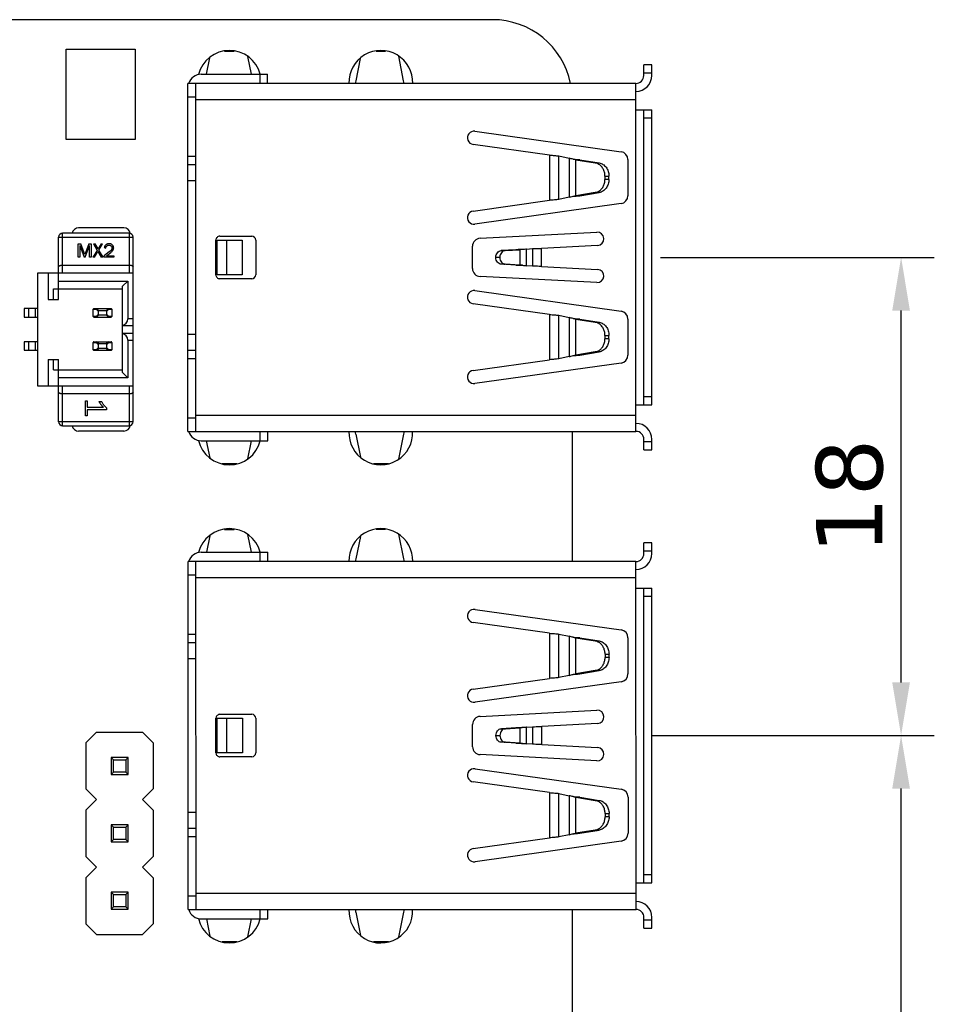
# Model space of a CAD drawing. Header units: millimetres. Extents: x 134 to 283, y 142 to 332.
# Tile 139 of 145: x 213 to 248, y 281 to 318. Entities that reach past the tile are written whole.
import ezdxf

# ---------------------------------------------------------------- set-up
doc = ezdxf.new("R2010")
doc.units = ezdxf.units.MM
doc.header["$LTSCALE"] = 0.1
doc.header["$PDMODE"] = 3
doc.header["$PDSIZE"] = 0.3125
doc.layers.get('0').update_dxf_attribs({"linetype": 'CONTINUOUS'})
doc.layers.get('Defpoints').update_dxf_attribs({"linetype": 'CONTINUOUS'})
doc.layers.add('Dim', color=6, linetype='CONTINUOUS', lineweight=13)
doc.styles.add('Verdana', font='verdana.ttf', dxfattribs={"height": 2.5})
doc.dimstyles.new('aaaaaaaa 3.0', dxfattribs={"dimtxt": 2.5, "dimasz": 2, "dimexe": 1.25, "dimexo": 0.625, "dimtad": 1, "dimdec": 1, "dimzin": 9, "dimdsep": 46, "dimtxsty": 'Verdana', "dimcen": 0, "dimazin": 0, "dimtfac": 1, "dimtmove": 0, "dimatfit": 3, "dimfxl": 1, "dimlwd": 25, "dimlwe": 25, "dimarcsym": 0})

# ---------------------------------------------------------------- blocks, each defined once
blk = doc.blocks.new('*D11')
at = {"layer": 'Defpoints', "color": 0}
for p in [(236.302, 290.844), (246.282, 290.844), (230.898, 261.784)]:
    blk.add_point(p, dxfattribs=at)
at = {"layer": 'Dim', "color": 0, "lineweight": 25}
for p, q in [((236.927, 290.844), (247.532, 290.844)), ((246.282, 263.784), (246.282, 288.844)), ((231.523, 261.784), (247.532, 261.784))]:
    blk.add_line(p, q, dxfattribs=at)
at = {"layer": 'Dim', "color": 0}
for points in [[(246.615, 288.844), (245.949, 288.844), (246.282, 290.844)], [(245.949, 263.784), (246.615, 263.784), (246.282, 261.784)]]:
    blk.add_solid(points, dxfattribs=at)
at = {"layer": 'Dim', "color": 0, "insert": (244.357, 276.428), "char_height": 2.5, "attachment_point": 5, "rotation": 90, "style": 'Verdana'}
blk.add_mtext('29.1', dxfattribs=at)
blk = doc.blocks.new('*D12')
at = {"layer": 'Defpoints', "color": 0}
for p in [(236.599, 308.844), (246.282, 308.844), (236.302, 290.844)]:
    blk.add_point(p, dxfattribs=at)
at = {"layer": 'Dim', "color": 0, "lineweight": 25}
for p, q in [((237.224, 308.844), (247.532, 308.844)), ((246.282, 292.844), (246.282, 306.844)), ((236.927, 290.844), (247.532, 290.844))]:
    blk.add_line(p, q, dxfattribs=at)
at = {"layer": 'Dim', "color": 0}
for points in [[(246.615, 306.844), (245.949, 306.844), (246.282, 308.844)], [(245.949, 292.844), (246.615, 292.844), (246.282, 290.844)]]:
    blk.add_solid(points, dxfattribs=at)
at = {"layer": 'Dim', "color": 0, "insert": (244.35, 299.844), "char_height": 2.5, "attachment_point": 5, "rotation": 90, "style": 'Verdana'}
blk.add_mtext('18', dxfattribs=at)

msp = doc.modelspace()

# ---------------------------------------------------------------- linework, layer by layer
at = {"color": 7, "linetype": 'Continuous'}
for p, q in [((230.898, 317.793), (151.888, 317.784)), ((214.853, 313.284), (214.853, 316.684)), ((214.853, 316.684), (217.453, 316.684)), ((217.453, 316.684), (217.453, 313.284)), ((220.819, 316.605), (221.176, 316.605)), ((226.526, 316.606), (226.87, 316.606)), ((220.251, 316.362), (220.128, 315.741)), ((221.828, 315.741), (221.695, 316.409)), ((225.926, 316.337), (225.758, 315.491)), ((227.558, 315.492), (227.372, 316.42)), ((236.898, 316.094), (236.598, 316.094)), ((236.598, 315.694), (236.598, 316.094)), ((236.898, 315.694), (236.898, 316.094)), ((219.938, 315.741), (222.438, 315.742)), ((222.138, 315.741), (222.138, 315.391)), ((222.438, 315.392), (222.438, 315.742)), ((236.598, 315.794), (236.898, 315.794)), ((236.298, 315.394), (219.438, 315.391)), ((219.44, 302.291), (219.438, 315.391)), ((219.74, 302.291), (219.738, 315.391)), ((236.3, 302.294), (236.298, 315.394)), ((219.438, 314.891), (219.738, 314.891)), ((219.738, 314.791), (236.298, 314.794)), ((236.298, 314.394), (236.898, 314.394)), ((236.6, 303.294), (236.598, 314.394)), ((236.9, 303.294), (236.898, 314.394)), ((236.598, 314.094), (236.898, 314.094)), ((217.453, 313.284), (214.853, 313.284)), ((230.24, 313.593), (235.74, 312.821)), ((233.048, 312.694), (230.171, 313.098)), ((219.738, 312.646), (219.438, 312.646)), ((233.048, 312.694), (233.048, 310.993)), ((233.393, 312.664), (233.785, 312.578)), ((233.393, 311.023), (233.393, 312.664)), ((233.785, 312.578), (233.785, 311.109)), ((234.188, 312.52), (234.038, 312.52)), ((234.038, 312.52), (234.762, 312.403)), ((234.039, 311.167), (234.038, 312.52)), ((234.188, 312.52), (234.912, 312.403)), ((235.998, 312.524), (235.999, 311.164)), ((219.438, 312.341), (219.738, 312.341)), ((234.762, 312.403), (234.912, 312.403)), ((235.135, 311.908), (235.285, 311.908)), ((235.135, 311.908), (235.135, 311.78)), ((235.285, 311.78), (235.135, 311.78)), ((235.285, 311.78), (235.285, 311.908)), ((219.438, 311.741), (219.738, 311.741)), ((233.785, 311.109), (233.393, 311.023)), ((234.762, 311.285), (234.039, 311.167)), ((234.039, 311.167), (234.189, 311.167)), ((234.189, 311.167), (234.912, 311.285)), ((234.912, 311.285), (234.762, 311.285)), ((230.171, 310.588), (233.048, 310.993)), ((235.74, 310.867), (230.241, 310.093)), ((217.022, 309.955), (215.322, 309.955)), ((214.572, 309.605), (217.372, 309.605)), ((214.572, 307.255), (214.572, 309.605)), ((217.222, 309.755), (214.722, 309.755)), ((214.722, 308.255), (214.722, 309.755)), ((217.222, 309.755), (217.222, 308.255)), ((217.372, 302.655), (217.372, 309.605)), ((220.639, 309.641), (221.839, 309.641)), ((230.433, 309.563), (234.83, 309.794)), ((215.312, 309.349), (215.405, 309.349)), ((215.312, 308.849), (215.312, 309.349)), ((215.367, 309.286), (215.364, 309.286)), ((215.364, 309.286), (215.364, 308.849)), ((215.367, 309.286), (215.529, 308.849)), ((215.556, 308.949), (215.405, 309.349)), ((215.703, 309.349), (215.556, 308.949)), ((215.571, 308.849), (215.73, 309.286)), ((215.703, 309.349), (215.795, 309.349)), ((215.733, 309.286), (215.73, 309.286)), ((215.733, 308.849), (215.733, 309.286)), ((215.795, 309.349), (215.795, 308.849)), ((215.879, 309.349), (215.948, 309.349)), ((215.879, 309.349), (216.021, 309.109)), ((216.059, 309.164), (215.948, 309.349)), ((216.17, 309.349), (216.059, 309.164)), ((216.088, 309.121), (216.227, 309.349)), ((216.17, 309.349), (216.227, 309.349)), ((216.288, 309.211), (216.346, 309.193)), ((216.613, 309.293), (216.598, 309.31)), ((216.628, 309.272), (216.613, 309.293)), ((220.489, 308.191), (220.489, 309.491)), ((220.539, 309.491), (221.484, 309.491)), ((220.539, 308.191), (220.539, 309.491)), ((220.901, 308.191), (220.9, 309.491)), ((221.484, 309.491), (221.484, 308.191)), ((221.989, 309.491), (221.989, 308.191)), ((230.149, 308.423), (230.149, 309.263)), ((232.182, 309.154), (232.407, 309.173)), ((232.407, 309.173), (232.407, 308.514)), ((234.856, 309.295), (232.752, 309.184)), ((232.752, 308.503), (232.752, 309.184)), ((215.364, 308.849), (215.312, 308.849)), ((215.571, 308.849), (215.529, 308.849)), ((215.795, 308.849), (215.733, 308.849)), ((216.021, 309.109), (215.861, 308.849)), ((215.919, 308.849), (215.861, 308.849)), ((215.919, 308.849), (216.05, 309.062)), ((216.05, 309.062), (216.177, 308.849)), ((216.247, 308.849), (216.088, 309.121)), ((216.247, 308.849), (216.177, 308.849)), ((216.491, 309.06), (216.288, 308.902)), ((216.288, 308.849), (216.288, 308.902)), ((216.643, 308.849), (216.288, 308.849)), ((216.368, 308.902), (216.533, 309.028)), ((216.368, 308.902), (216.643, 308.902)), ((216.643, 308.902), (216.643, 308.849)), ((231.029, 308.85), (231.179, 308.85)), ((231.029, 308.85), (231.029, 308.837)), ((231.179, 308.837), (231.029, 308.837)), ((231.179, 308.837), (231.179, 308.85)), ((231.779, 309.132), (231.234, 309.099)), ((231.234, 309.099), (231.384, 309.099)), ((231.384, 309.099), (231.929, 309.133)), ((231.929, 309.133), (231.779, 309.132)), ((231.929, 309.133), (231.929, 308.554)), ((232.064, 309.143), (232.029, 309.141)), ((232.182, 308.532), (232.182, 309.154)), ((214.722, 308.555), (217.222, 308.555)), ((231.384, 308.587), (231.234, 308.587)), ((231.779, 308.554), (231.234, 308.587)), ((231.929, 308.554), (231.384, 308.587)), ((231.779, 308.554), (231.929, 308.554)), ((232.029, 308.546), (232.064, 308.543)), ((232.407, 308.514), (232.182, 308.532)), ((232.752, 308.503), (234.856, 308.393)), ((213.772, 308.255), (213.772, 304.005)), ((217.372, 308.255), (213.772, 308.255)), ((214.172, 308.255), (214.172, 307.255)), ((221.484, 308.191), (220.539, 308.191)), ((234.83, 307.894), (230.433, 308.123)), ((214.572, 307.955), (217.172, 307.955)), ((216.972, 307.755), (217.172, 307.955)), ((216.972, 304.505), (216.972, 307.755)), ((217.172, 307.955), (217.172, 306.53)), ((221.839, 308.041), (220.639, 308.041)), ((214.372, 307.655), (216.972, 307.655)), ((214.372, 307.255), (214.372, 307.655)), ((230.241, 307.593), (235.741, 306.821)), ((214.172, 307.255), (214.572, 307.255)), ((233.049, 306.694), (230.172, 307.098)), ((213.772, 306.915), (213.272, 306.915)), ((213.272, 306.915), (213.272, 306.595)), ((213.272, 306.595), (213.772, 306.595)), ((213.452, 306.595), (213.452, 306.915)), ((213.705, 306.595), (213.705, 306.915)), ((215.872, 306.895), (215.98, 306.895)), ((215.872, 306.615), (215.872, 306.895)), ((215.98, 306.615), (215.872, 306.615)), ((215.892, 306.915), (216.552, 306.915)), ((215.892, 306.595), (216.552, 306.595)), ((215.98, 306.895), (216.06, 306.816)), ((216.06, 306.695), (215.98, 306.615)), ((216.079, 306.835), (215.999, 306.915)), ((215.999, 306.595), (216.079, 306.676)), ((216.06, 306.816), (216.06, 306.695)), ((216.366, 306.835), (216.079, 306.835)), ((216.079, 306.676), (216.366, 306.676)), ((216.446, 306.915), (216.366, 306.835)), ((216.366, 306.676), (216.446, 306.595)), ((216.385, 306.816), (216.465, 306.895)), ((216.385, 306.695), (216.385, 306.816)), ((216.465, 306.615), (216.385, 306.695)), ((216.465, 306.895), (216.572, 306.895)), ((216.572, 306.615), (216.465, 306.615)), ((216.572, 306.895), (216.572, 306.615)), ((233.049, 306.694), (233.049, 304.993)), ((233.394, 306.664), (233.786, 306.578)), ((233.394, 305.023), (233.394, 306.664)), ((233.786, 306.578), (233.787, 305.109)), ((216.972, 306.28), (217.372, 306.28)), ((217.372, 306.53), (217.172, 306.53)), ((234.189, 306.52), (234.039, 306.52)), ((234.039, 306.52), (234.763, 306.403)), ((234.04, 305.167), (234.039, 306.52)), ((234.189, 306.52), (234.913, 306.403)), ((234.763, 306.403), (234.913, 306.403)), ((235.999, 306.524), (236, 305.164)), ((217.372, 305.98), (216.972, 305.98)), ((219.74, 305.941), (219.44, 305.941)), ((235.136, 305.908), (235.286, 305.908)), ((235.136, 305.908), (235.136, 305.78)), ((235.286, 305.78), (235.286, 305.908)), ((213.772, 305.665), (213.272, 305.665)), ((213.272, 305.665), (213.272, 305.345)), ((213.452, 305.345), (213.452, 305.665)), ((213.705, 305.345), (213.705, 305.665)), ((215.872, 305.645), (215.98, 305.645)), ((215.872, 305.365), (215.872, 305.645)), ((215.892, 305.665), (216.552, 305.665)), ((215.98, 305.645), (216.06, 305.566)), ((216.079, 305.585), (215.999, 305.665)), ((216.06, 305.566), (216.06, 305.445)), ((216.366, 305.585), (216.079, 305.585)), ((216.446, 305.665), (216.366, 305.585)), ((216.385, 305.566), (216.465, 305.645)), ((216.385, 305.445), (216.385, 305.566)), ((216.465, 305.645), (216.572, 305.645)), ((216.572, 305.645), (216.572, 305.365)), ((217.172, 305.73), (217.372, 305.73)), ((217.172, 305.73), (217.172, 304.305)), ((235.286, 305.78), (235.136, 305.78)), ((213.272, 305.345), (213.772, 305.345)), ((215.98, 305.365), (215.872, 305.365)), ((215.892, 305.345), (216.552, 305.345)), ((216.06, 305.445), (215.98, 305.365)), ((215.999, 305.345), (216.079, 305.426)), ((216.079, 305.426), (216.366, 305.426)), ((216.366, 305.426), (216.446, 305.345)), ((216.465, 305.365), (216.385, 305.445)), ((216.572, 305.365), (216.465, 305.365)), ((219.74, 305.341), (219.44, 305.341)), ((233.787, 305.109), (233.394, 305.023)), ((234.763, 305.285), (234.04, 305.167)), ((234.04, 305.167), (234.19, 305.167)), ((234.19, 305.167), (234.913, 305.285)), ((234.913, 305.285), (234.763, 305.285)), ((214.172, 305.005), (214.572, 305.005)), ((214.172, 305.005), (214.172, 304.005)), ((214.372, 304.605), (214.372, 305.005)), ((214.572, 302.655), (214.572, 305.005)), ((219.44, 305.041), (219.74, 305.041)), ((230.172, 304.588), (233.049, 304.993)), ((235.742, 304.867), (230.242, 304.093)), ((214.372, 304.605), (216.972, 304.605)), ((217.172, 304.305), (216.972, 304.505)), ((213.772, 304.005), (217.372, 304.005)), ((217.172, 304.305), (214.572, 304.305)), ((214.722, 302.505), (214.722, 304.005)), ((217.222, 304.005), (217.222, 302.505)), ((217.222, 303.705), (214.722, 303.705)), ((215.576, 303.442), (215.65, 303.442)), ((215.576, 302.883), (215.576, 303.442)), ((215.65, 303.442), (215.65, 303.203)), ((216.084, 303.424), (216.185, 303.424)), ((236.3, 303.294), (236.9, 303.294)), ((236.9, 303.594), (236.6, 303.594)), ((215.65, 302.883), (215.576, 302.883)), ((215.65, 303.203), (216.255, 303.203)), ((216.376, 303.106), (215.65, 303.106)), ((215.65, 303.106), (215.65, 302.883)), ((216.376, 303.179), (216.376, 303.106)), ((236.3, 302.894), (219.74, 302.891)), ((217.372, 302.655), (214.572, 302.655)), ((214.722, 302.505), (217.222, 302.505)), ((219.74, 302.791), (219.44, 302.791)), ((217.022, 302.305), (215.322, 302.305)), ((219.44, 302.291), (236.3, 302.294)), ((222.14, 302.291), (222.14, 301.941)), ((222.44, 301.942), (222.44, 302.292)), ((225.76, 302.193), (225.934, 301.321)), ((227.371, 301.245), (227.56, 302.193)), ((233.9, 302.294), (233.901, 297.394)), ((219.94, 301.941), (222.44, 301.942)), ((220.13, 301.941), (220.259, 301.296)), ((221.694, 301.257), (221.83, 301.941)), ((236.6, 301.594), (236.6, 301.994)), ((236.9, 301.894), (236.6, 301.894)), ((236.9, 301.594), (236.9, 301.994)), ((236.6, 301.594), (236.9, 301.594)), ((221.276, 301.077), (220.725, 301.077)), ((226.983, 301.078), (226.419, 301.078)), ((220.819, 298.605), (221.176, 298.605)), ((221.831, 297.741), (221.698, 298.407)), ((226.526, 298.606), (226.87, 298.606)), ((227.561, 297.492), (227.376, 298.418)), ((220.256, 298.366), (220.131, 297.741)), ((225.93, 298.341), (225.761, 297.491)), ((236.901, 298.094), (236.601, 298.094)), ((236.601, 297.694), (236.601, 298.094)), ((236.901, 297.694), (236.901, 298.094)), ((219.941, 297.741), (222.441, 297.742)), ((222.141, 297.741), (222.141, 297.391)), ((222.441, 297.392), (222.441, 297.742)), ((236.601, 297.794), (236.901, 297.794)), ((236.301, 297.394), (219.441, 297.391)), ((219.444, 284.291), (219.441, 297.391)), ((219.744, 284.291), (219.741, 297.391)), ((236.304, 284.294), (236.301, 297.394)), ((219.441, 296.891), (219.741, 296.891)), ((219.741, 296.791), (236.301, 296.794)), ((236.301, 296.394), (236.901, 296.394)), ((236.603, 285.294), (236.601, 296.394)), ((236.903, 285.294), (236.901, 296.394)), ((236.601, 296.094), (236.901, 296.094)), ((230.244, 295.593), (235.743, 294.821)), ((233.051, 294.694), (230.174, 295.098)), ((219.742, 294.646), (219.442, 294.646)), ((219.442, 294.341), (219.742, 294.341)), ((233.051, 294.694), (233.051, 292.993)), ((233.396, 294.664), (233.788, 294.578)), ((233.396, 293.023), (233.396, 294.664)), ((233.788, 294.578), (233.789, 293.109)), ((234.192, 294.52), (234.042, 294.52)), ((234.042, 294.52), (234.765, 294.403)), ((234.042, 293.167), (234.042, 294.52)), ((234.192, 294.52), (234.915, 294.403)), ((234.765, 294.403), (234.915, 294.403)), ((236.002, 294.524), (236.002, 293.164)), ((219.442, 293.741), (219.742, 293.741)), ((235.138, 293.908), (235.288, 293.908)), ((235.138, 293.908), (235.138, 293.78)), ((235.288, 293.78), (235.138, 293.78)), ((235.288, 293.78), (235.288, 293.908)), ((234.766, 293.285), (234.042, 293.167)), ((234.192, 293.167), (234.916, 293.285)), ((234.916, 293.285), (234.766, 293.285)), ((230.175, 292.588), (233.051, 292.993)), ((235.744, 292.867), (230.244, 292.093)), ((233.789, 293.109), (233.396, 293.023)), ((234.042, 293.167), (234.192, 293.167)), ((230.437, 291.563), (234.833, 291.794)), ((220.492, 290.191), (220.492, 291.491)), ((220.542, 291.491), (221.487, 291.491)), ((220.542, 290.191), (220.542, 291.491)), ((220.642, 291.641), (221.842, 291.641)), ((220.904, 290.191), (220.904, 291.491)), ((221.487, 291.491), (221.487, 290.191)), ((221.992, 291.491), (221.992, 290.191)), ((230.152, 290.423), (230.152, 291.263)), ((231.782, 291.132), (231.237, 291.099)), ((231.237, 291.099), (231.387, 291.099)), ((231.387, 291.099), (231.932, 291.133)), ((231.932, 291.133), (231.782, 291.132)), ((231.932, 291.133), (231.932, 290.554)), ((232.067, 291.143), (232.032, 291.141)), ((232.186, 291.154), (232.41, 291.173)), ((232.186, 290.532), (232.186, 291.154)), ((232.41, 291.173), (232.41, 290.514)), ((234.859, 291.295), (232.755, 291.184)), ((232.755, 290.503), (232.755, 291.184)), ((215.593, 290.57), (215.993, 290.97)), ((215.993, 290.97), (217.733, 290.97)), ((217.733, 290.97), (218.133, 290.57)), ((231.032, 290.85), (231.182, 290.85)), ((231.032, 290.85), (231.032, 290.837)), ((231.182, 290.837), (231.032, 290.837)), ((231.182, 290.837), (231.182, 290.85)), ((215.593, 290.57), (215.593, 288.83)), ((218.133, 290.57), (218.133, 288.83)), ((231.388, 290.587), (231.238, 290.587)), ((231.782, 290.554), (231.238, 290.587)), ((231.932, 290.554), (231.388, 290.587)), ((231.782, 290.554), (231.932, 290.554)), ((232.032, 290.546), (232.067, 290.543)), ((232.41, 290.514), (232.186, 290.532)), ((232.755, 290.503), (234.859, 290.393)), ((217.183, 290.02), (216.543, 290.02)), ((216.543, 290.02), (216.631, 289.932)), ((216.543, 290.02), (216.543, 289.38)), ((216.631, 289.932), (217.095, 289.932)), ((216.631, 289.468), (216.631, 289.932)), ((217.183, 290.02), (217.095, 289.932)), ((217.095, 289.932), (217.095, 289.468)), ((217.183, 289.38), (217.183, 290.02)), ((221.487, 290.191), (220.542, 290.191)), ((221.843, 290.041), (220.643, 290.041)), ((234.833, 289.894), (230.437, 290.123)), ((230.245, 289.593), (235.744, 288.821)), ((216.631, 289.468), (216.543, 289.38)), ((216.543, 289.38), (217.183, 289.38)), ((217.095, 289.468), (216.631, 289.468)), ((217.095, 289.468), (217.183, 289.38)), ((215.993, 288.43), (215.593, 288.83)), ((218.133, 288.83), (217.733, 288.43)), ((233.052, 288.694), (230.175, 289.098)), ((215.593, 288.03), (215.993, 288.43)), ((217.733, 288.43), (218.133, 288.03)), ((233.052, 288.694), (233.053, 286.993)), ((233.397, 288.664), (233.79, 288.578)), ((233.397, 287.023), (233.397, 288.664)), ((233.79, 288.578), (233.79, 287.109)), ((234.193, 288.52), (234.043, 288.52)), ((234.043, 288.52), (234.766, 288.403)), ((234.043, 287.167), (234.043, 288.52)), ((234.193, 288.52), (234.916, 288.403)), ((234.766, 288.403), (234.916, 288.403)), ((236.003, 288.524), (236.003, 287.164)), ((215.593, 288.03), (215.593, 286.29)), ((218.133, 288.03), (218.133, 286.29)), ((219.743, 287.941), (219.443, 287.941)), ((235.139, 287.908), (235.289, 287.908)), ((235.139, 287.908), (235.139, 287.78)), ((235.289, 287.78), (235.139, 287.78)), ((235.289, 287.78), (235.289, 287.908)), ((217.183, 287.48), (216.543, 287.48)), ((216.543, 287.48), (216.631, 287.392)), ((216.543, 287.48), (216.543, 286.84)), ((216.631, 287.392), (217.095, 287.392)), ((216.631, 286.928), (216.631, 287.392)), ((217.183, 287.48), (217.095, 287.392)), ((217.095, 287.392), (217.095, 286.928)), ((217.183, 286.84), (217.183, 287.48)), ((219.743, 287.341), (219.443, 287.341)), ((234.767, 287.285), (234.043, 287.167)), ((234.193, 287.167), (234.917, 287.285)), ((234.917, 287.285), (234.767, 287.285)), ((216.631, 286.928), (216.543, 286.84)), ((217.095, 286.928), (216.631, 286.928)), ((217.095, 286.928), (217.183, 286.84)), ((219.443, 287.041), (219.743, 287.041)), ((230.176, 286.588), (233.053, 286.993)), ((233.79, 287.109), (233.397, 287.023)), ((234.043, 287.167), (234.193, 287.167)), ((216.543, 286.84), (217.183, 286.84)), ((235.745, 286.867), (230.245, 286.093)), ((215.993, 285.89), (215.593, 286.29)), ((218.133, 286.29), (217.733, 285.89)), ((215.593, 285.49), (215.993, 285.89)), ((217.733, 285.89), (218.133, 285.49)), ((215.593, 285.49), (215.593, 283.75)), ((218.133, 285.49), (218.133, 283.75)), ((236.903, 285.594), (236.603, 285.594)), ((236.303, 285.294), (236.903, 285.294)), ((217.183, 284.94), (216.543, 284.94)), ((216.543, 284.94), (216.631, 284.852)), ((216.543, 284.94), (216.543, 284.3)), ((216.631, 284.852), (217.095, 284.852)), ((216.631, 284.388), (216.631, 284.852)), ((217.183, 284.94), (217.095, 284.852)), ((217.095, 284.852), (217.095, 284.388)), ((217.183, 284.3), (217.183, 284.94)), ((219.743, 284.791), (219.443, 284.791)), ((236.303, 284.894), (219.743, 284.891)), ((216.631, 284.388), (216.543, 284.3)), ((217.095, 284.388), (216.631, 284.388)), ((217.095, 284.388), (217.183, 284.3)), ((216.543, 284.3), (217.183, 284.3)), ((219.444, 284.291), (236.304, 284.294)), ((222.144, 284.291), (222.144, 283.941)), ((222.444, 283.942), (222.444, 284.292)), ((225.763, 284.193), (225.939, 283.317)), ((227.375, 283.247), (227.564, 284.193)), ((233.904, 284.294), (233.904, 279.914)), ((236.604, 283.594), (236.604, 283.994)), ((236.904, 283.594), (236.904, 283.994)), ((215.993, 283.35), (215.593, 283.75)), ((218.133, 283.75), (217.733, 283.35)), ((219.944, 283.941), (222.444, 283.942)), ((220.134, 283.941), (220.263, 283.292)), ((221.698, 283.259), (221.834, 283.941)), ((236.904, 283.894), (236.604, 283.894)), ((236.604, 283.594), (236.904, 283.594)), ((215.993, 283.35), (217.733, 283.35)), ((221.276, 283.077), (220.725, 283.077)), ((226.983, 283.078), (226.419, 283.078))]:
    msp.add_line(p, q, dxfattribs=at)
for centre, radius, start, end in [((230.898, 314.793), 3, 11.581, 90.0067), ((220.998, 315.434), 1.2, 15.0903, 165.5977), ((226.698, 315.434), 1.2, 357.9479, 182.0773), ((219.938, 315.241), 0.5, 90.0106, 162.4636), ((236.298, 315.694), 0.6, 270.0106, 0.0106), ((236.298, 315.694), 0.3, 270.0106, 0.0106), ((230.206, 313.345), 0.25, 82.0106, 262.0106), ((235.698, 312.524), 0.3, 0.0106, 82.0106), ((235.699, 311.164), 0.3, 278.0106, 0.0106), ((230.206, 310.341), 0.25, 98.0106, 278.0106), ((215.322, 309.705), 0.25, 90, 168.3667), ((217.022, 309.705), 0.25, 9.9308, 90), ((214.722, 309.605), 0.15, 90, 180), ((217.222, 309.605), 0.15, 0, 90), ((220.639, 309.491), 0.15, 90.0106, 180.0106), ((221.839, 309.491), 0.15, 0.0106, 90.0106), ((230.449, 309.263), 0.3, 93.0106, 180.0106), ((234.843, 309.544), 0.25, 273.0106, 93.0106), ((230.449, 308.423), 0.3, 180.0106, 267.0106), ((220.639, 308.191), 0.15, 180.0106, 270.0106), ((221.839, 308.191), 0.15, 270.0106, 0.0106), ((234.843, 308.143), 0.25, 267.0106, 87.0106), ((230.207, 307.345), 0.25, 82.0106, 262.0106), ((215.892, 306.895), 0.02, 90, 180), ((215.892, 306.615), 0.02, 180, 270), ((216.552, 306.895), 0.02, 0, 90), ((216.552, 306.615), 0.02, 270, 0), ((235.699, 306.524), 0.3, 0.0106, 82.0106), ((215.892, 305.645), 0.02, 90, 180), ((216.552, 305.645), 0.02, 0, 90), ((215.892, 305.365), 0.02, 180, 270), ((216.552, 305.365), 0.02, 270, 0), ((235.7, 305.164), 0.3, 278.0106, 0.0106), ((230.207, 304.341), 0.25, 98.0106, 278.0106), ((214.722, 302.655), 0.15, 180, 270), ((215.322, 302.555), 0.25, 191.6334, 270), ((217.022, 302.555), 0.25, 270, 350.0693), ((217.222, 302.655), 0.15, 270, 0), ((236.3, 301.994), 0.6, 0.0106, 90.0106), ((219.94, 302.441), 0.5, 197.5576, 270.0106), ((226.698, 302.234), 1.2, 177.0844, 2.9418), ((236.3, 301.994), 0.3, 0.0106, 90.0106), ((220.998, 302.234), 1.2, 193.6624, 345.6653), ((220.998, 297.434), 1.2, 15.0655, 165.6193), ((226.698, 297.434), 1.2, 357.9479, 182.0773), ((219.941, 297.241), 0.5, 90.0106, 162.4636), ((236.301, 297.694), 0.6, 270.0106, 0.0106), ((236.301, 297.694), 0.3, 270.0106, 0.0106), ((230.209, 295.345), 0.25, 82.0106, 262.0106), ((235.702, 294.524), 0.3, 0.0106, 82.0106), ((235.702, 293.164), 0.3, 278.0106, 0.0106), ((230.209, 292.341), 0.25, 98.0106, 278.0106), ((234.846, 291.544), 0.25, 273.0106, 93.0106), ((220.642, 291.491), 0.15, 90.0106, 180.0106), ((221.842, 291.491), 0.15, 0.0106, 90.0106), ((230.452, 291.263), 0.3, 93.0106, 180.0106), ((230.452, 290.423), 0.3, 180.0106, 267.0106), ((234.846, 290.143), 0.25, 267.0106, 87.0106), ((220.642, 290.191), 0.15, 180.0106, 270.0106), ((221.842, 290.191), 0.15, 270.0106, 0.0106), ((230.21, 289.345), 0.25, 82.0106, 262.0106), ((235.703, 288.524), 0.3, 0.0106, 82.0106), ((235.703, 287.164), 0.3, 278.0106, 0.0106), ((230.211, 286.341), 0.25, 98.0106, 278.0106), ((236.304, 283.994), 0.6, 0.0106, 90.0106), ((219.944, 284.441), 0.5, 197.5576, 270.0106), ((220.998, 284.234), 1.2, 193.6409, 345.6903), ((226.698, 284.234), 1.2, 177.0844, 2.9418), ((236.304, 283.994), 0.3, 0.0106, 90.0106)]:
    msp.add_arc(centre, radius, start, end, dxfattribs=at)
for centre, major_axis, ratio, start_param, end_param in [((216.02, 306.895), (0.028, -0.0168), 0.38768, 2.566909, 2.633947), ((216.02, 306.615), (0.028, 0.0168), 0.38768, -2.633947, -2.566909), ((216.081, 306.814), (0.0151, -0.0151), 0.935113, 2.389713, 3.893472), ((216.081, 306.696), (0.0151, 0.0151), 0.935113, -3.893472, -2.389713), ((216.364, 306.814), (0.0151, 0.0151), 0.935113, -0.751879, 0.751879), ((216.364, 306.696), (0.0151, -0.0151), 0.935113, -0.751879, 0.751879), ((216.425, 306.895), (0.028, 0.0168), 0.38768, 0.507646, 0.574684), ((216.425, 306.615), (0.028, -0.0168), 0.38768, -0.574684, -0.507646), ((216.922, 306.53), (0.25, 0), 1, -1.369438, 0), ((216.922, 305.73), (0, 0.25), 1, -1.570796, -0.201358), ((216.02, 305.645), (0.028, -0.0168), 0.38768, 2.566909, 2.633947), ((216.081, 305.564), (0.0151, -0.0151), 0.935113, 2.389713, 3.893472), ((216.364, 305.564), (0.0151, 0.0151), 0.935113, -0.751879, 0.751879), ((216.425, 305.645), (0.028, 0.0168), 0.38768, 0.507646, 0.574684), ((216.02, 305.365), (0.028, 0.0168), 0.38768, -2.633947, -2.566909), ((216.081, 305.446), (0.0151, 0.0151), 0.935113, -3.893472, -2.389713), ((216.364, 305.446), (0.0151, -0.0151), 0.935113, -0.751879, 0.751879), ((216.425, 305.365), (0.028, -0.0168), 0.38768, -0.574684, -0.507646)]:
    msp.add_ellipse(centre, major_axis=major_axis, ratio=ratio, start_param=start_param, end_param=end_param, dxfattribs=at)
for points in [[(225.758, 315.491), (225.75, 315.458), (225.742, 315.425), (225.735, 315.392)], [(227.581, 315.392), (227.574, 315.426), (227.566, 315.459), (227.558, 315.492)], [(215.992, 306.913), (215.994, 306.914), (215.997, 306.915), (215.999, 306.915)], [(215.992, 306.597), (215.994, 306.596), (215.997, 306.595), (215.999, 306.595)], [(216.446, 306.915), (216.448, 306.915), (216.451, 306.914), (216.453, 306.913)], [(216.446, 306.595), (216.448, 306.595), (216.451, 306.596), (216.453, 306.597)], [(215.992, 305.663), (215.994, 305.664), (215.997, 305.665), (215.999, 305.665)], [(216.446, 305.665), (216.448, 305.665), (216.451, 305.664), (216.453, 305.663)], [(215.992, 305.347), (215.994, 305.346), (215.997, 305.345), (215.999, 305.345)], [(216.446, 305.345), (216.448, 305.345), (216.451, 305.346), (216.453, 305.347)], [(225.76, 302.193), (225.752, 302.226), (225.744, 302.259), (225.737, 302.292)], [(227.56, 302.193), (227.568, 302.226), (227.576, 302.259), (227.583, 302.292)], [(225.761, 297.491), (225.753, 297.458), (225.745, 297.425), (225.738, 297.392)], [(227.584, 297.392), (227.577, 297.426), (227.569, 297.459), (227.561, 297.492)], [(225.763, 284.193), (225.756, 284.226), (225.748, 284.259), (225.741, 284.292)], [(227.564, 284.193), (227.572, 284.226), (227.579, 284.259), (227.586, 284.292)]]:
    msp.add_open_spline(points, degree=3, dxfattribs=at)
for points, knots in [([(233.048, 312.694), (233.111, 312.689), (233.226, 312.68), (233.341, 312.67), (233.393, 312.664)], [0, 0, 0, 0, 0.551302, 1, 1, 1, 1]), ([(233.938, 312.542), (233.91, 312.548), (233.859, 312.559), (233.808, 312.571), (233.785, 312.578)], [0, 0, 0, 0, 0.548936, 1, 1, 1, 1]), ([(233.938, 312.542), (233.96, 312.54), (234.043, 312.533), (234.127, 312.526), (234.188, 312.52)], [0, 0, 0, 0, 0.260938, 1, 1, 1, 1]), ([(234.038, 312.52), (234.031, 312.522), (233.997, 312.53), (233.964, 312.537), (233.938, 312.542)], [0, 0, 0, 0, 0.235316, 1, 1, 1, 1]), ([(234.882, 312.363), (234.873, 312.368), (234.834, 312.386), (234.793, 312.398), (234.762, 312.403)], [0, 0, 0, 0, 0.253207, 1, 1, 1, 1]), ([(235.135, 311.908), (235.135, 311.955), (235.123, 312.049), (235.072, 312.18), (234.991, 312.289), (234.92, 312.342), (234.882, 312.363)], [0, 0, 0, 0, 0.260578, 0.516125, 0.762975, 1, 1, 1, 1]), ([(234.912, 312.403), (234.964, 312.395), (235.066, 312.355), (235.188, 312.239), (235.267, 312.084), (235.285, 311.967), (235.285, 311.908)], [0, 0, 0, 0, 0.233858, 0.478496, 0.735327, 1, 1, 1, 1]), ([(234.882, 311.325), (234.92, 311.345), (234.992, 311.399), (235.072, 311.508), (235.123, 311.638), (235.135, 311.733), (235.135, 311.78)], [0, 0, 0, 0, 0.237025, 0.483876, 0.739422, 1, 1, 1, 1]), ([(235.285, 311.78), (235.285, 311.721), (235.267, 311.604), (235.188, 311.448), (235.067, 311.333), (234.964, 311.293), (234.912, 311.285)], [0, 0, 0, 0, 0.264673, 0.521504, 0.766142, 1, 1, 1, 1]), ([(233.393, 311.023), (233.341, 311.017), (233.227, 311.007), (233.112, 310.998), (233.048, 310.993)], [0, 0, 0, 0, 0.448698, 1, 1, 1, 1]), ([(233.785, 311.109), (233.808, 311.116), (233.859, 311.129), (233.91, 311.139), (233.939, 311.145)], [0, 0, 0, 0, 0.451064, 1, 1, 1, 1]), ([(233.939, 311.145), (233.96, 311.147), (234.044, 311.154), (234.127, 311.161), (234.189, 311.167)], [0, 0, 0, 0, 0.260939, 1, 1, 1, 1]), ([(233.939, 311.145), (233.947, 311.147), (233.981, 311.154), (234.014, 311.161), (234.039, 311.167)], [0, 0, 0, 0, 0.260529, 1, 1, 1, 1]), ([(234.762, 311.285), (234.773, 311.286), (234.814, 311.295), (234.854, 311.31), (234.882, 311.325)], [0, 0, 0, 0, 0.247715, 1, 1, 1, 1]), ([(216.384, 309.339), (216.378, 309.336), (216.366, 309.33), (216.349, 309.318), (216.334, 309.305), (216.321, 309.289), (216.31, 309.272), (216.3, 309.253), (216.293, 309.233), (216.29, 309.218), (216.288, 309.211)], [0, 0, 0, 0, 0.125235, 0.246969, 0.366559, 0.486432, 0.607611, 0.732229, 0.862845, 1, 1, 1, 1]), ([(216.346, 309.193), (216.347, 309.196), (216.347, 309.202), (216.349, 309.212), (216.351, 309.221), (216.354, 309.23), (216.357, 309.238), (216.362, 309.246), (216.367, 309.254), (216.371, 309.259), (216.373, 309.262)], [0, 0, 0, 0, 0.127931, 0.254216, 0.377978, 0.50076, 0.623158, 0.747332, 0.872146, 1, 1, 1, 1]), ([(216.373, 309.262), (216.376, 309.265), (216.382, 309.272), (216.392, 309.282), (216.402, 309.29), (216.414, 309.296), (216.426, 309.301), (216.439, 309.304), (216.452, 309.306), (216.461, 309.307), (216.466, 309.307)], [0, 0, 0, 0, 0.130899, 0.256096, 0.378343, 0.499276, 0.61954, 0.742786, 0.869124, 1, 1, 1, 1]), ([(216.468, 309.357), (216.461, 309.357), (216.446, 309.357), (216.424, 309.353), (216.403, 309.348), (216.391, 309.342), (216.384, 309.339)], [0, 0, 0, 0, 0.261302, 0.512921, 0.758159, 1, 1, 1, 1]), ([(216.466, 309.307), (216.472, 309.307), (216.483, 309.306), (216.499, 309.303), (216.515, 309.298), (216.525, 309.292), (216.529, 309.29)], [0, 0, 0, 0, 0.253077, 0.501063, 0.749222, 1, 1, 1, 1]), ([(216.598, 309.31), (216.593, 309.314), (216.585, 309.322), (216.57, 309.331), (216.555, 309.339), (216.539, 309.346), (216.523, 309.351), (216.505, 309.355), (216.487, 309.357), (216.474, 309.357), (216.468, 309.357)], [0, 0, 0, 0, 0.123119, 0.244343, 0.365033, 0.486301, 0.609184, 0.735206, 0.865412, 1, 1, 1, 1]), ([(216.58, 309.208), (216.58, 309.201), (216.579, 309.188), (216.575, 309.169), (216.568, 309.15), (216.558, 309.131), (216.545, 309.113), (216.53, 309.095), (216.512, 309.077), (216.498, 309.066), (216.491, 309.06)], [0, 0, 0, 0, 0.108563, 0.217676, 0.330014, 0.447532, 0.571785, 0.704455, 0.846724, 1, 1, 1, 1]), ([(216.529, 309.29), (216.533, 309.287), (216.541, 309.283), (216.552, 309.274), (216.56, 309.265), (216.568, 309.255), (216.573, 309.245), (216.577, 309.233), (216.58, 309.221), (216.58, 309.212), (216.58, 309.208)], [0, 0, 0, 0, 0.137199, 0.267308, 0.389995, 0.509062, 0.627548, 0.747121, 0.870985, 1, 1, 1, 1]), ([(216.533, 309.028), (216.537, 309.032), (216.546, 309.039), (216.559, 309.049), (216.57, 309.06), (216.581, 309.071), (216.591, 309.082), (216.6, 309.093), (216.608, 309.104), (216.615, 309.115), (216.622, 309.127), (216.627, 309.138), (216.632, 309.149), (216.636, 309.161), (216.639, 309.172), (216.641, 309.184), (216.642, 309.196), (216.643, 309.204), (216.643, 309.208)], [0, 0, 0, 0, 0.078147, 0.153313, 0.225887, 0.296037, 0.363554, 0.428862, 0.491874, 0.553081, 0.612685, 0.67047, 0.726906, 0.782611, 0.837541, 0.891735, 0.945765, 1, 1, 1, 1]), ([(216.643, 309.208), (216.642, 309.213), (216.642, 309.224), (216.639, 309.241), (216.635, 309.257), (216.63, 309.267), (216.628, 309.272)], [0, 0, 0, 0, 0.252879, 0.502441, 0.749591, 1, 1, 1, 1]), ([(232.407, 309.173), (232.43, 309.174), (232.545, 309.178), (232.66, 309.181), (232.752, 309.184)], [0, 0, 0, 0, 0.20532, 1, 1, 1, 1]), ([(231.029, 308.85), (231.029, 308.881), (231.039, 308.943), (231.083, 309.024), (231.151, 309.081), (231.207, 309.098), (231.234, 309.099)], [0, 0, 0, 0, 0.265762, 0.522757, 0.766607, 1, 1, 1, 1]), ([(231.234, 308.587), (231.207, 308.589), (231.151, 308.605), (231.083, 308.662), (231.039, 308.743), (231.029, 308.805), (231.029, 308.837)], [0, 0, 0, 0, 0.233393, 0.477243, 0.734239, 1, 1, 1, 1]), ([(231.384, 309.099), (231.357, 309.098), (231.301, 309.081), (231.233, 309.024), (231.189, 308.943), (231.179, 308.881), (231.179, 308.85)], [0, 0, 0, 0, 0.233393, 0.477243, 0.734239, 1, 1, 1, 1]), ([(231.179, 308.837), (231.179, 308.805), (231.189, 308.743), (231.233, 308.662), (231.301, 308.605), (231.357, 308.589), (231.384, 308.587)], [0, 0, 0, 0, 0.265762, 0.522757, 0.766607, 1, 1, 1, 1]), ([(232.029, 309.141), (232.007, 309.14), (231.924, 309.137), (231.841, 309.135), (231.779, 309.132)], [0, 0, 0, 0, 0.261115, 1, 1, 1, 1]), ([(232.029, 309.141), (232.02, 309.14), (231.987, 309.137), (231.954, 309.135), (231.929, 309.133)], [0, 0, 0, 0, 0.261056, 1, 1, 1, 1]), ([(232.182, 309.154), (232.174, 309.153), (232.135, 309.149), (232.095, 309.146), (232.064, 309.143)], [0, 0, 0, 0, 0.208402, 1, 1, 1, 1]), ([(214.572, 308.493), (214.572, 308.513), (214.604, 308.533), (214.637, 308.545), (214.664, 308.551), (214.692, 308.554), (214.712, 308.555), (214.722, 308.555)], [0, 0, 0, 0, 0.352118, 0.492054, 0.649955, 0.821424, 1, 1, 1, 1]), ([(217.222, 308.555), (217.233, 308.555), (217.253, 308.554), (217.281, 308.551), (217.307, 308.545), (217.341, 308.533), (217.372, 308.513), (217.372, 308.493)], [0, 0, 0, 0, 0.178616, 0.350116, 0.508001, 0.647912, 1, 1, 1, 1]), ([(232.029, 308.546), (232.007, 308.547), (231.924, 308.549), (231.841, 308.552), (231.779, 308.554)], [0, 0, 0, 0, 0.261116, 1, 1, 1, 1]), ([(231.929, 308.554), (231.937, 308.553), (231.97, 308.551), (232.004, 308.548), (232.029, 308.546)], [0, 0, 0, 0, 0.234603, 1, 1, 1, 1]), ([(232.064, 308.543), (232.075, 308.542), (232.115, 308.539), (232.154, 308.536), (232.182, 308.532)], [0, 0, 0, 0, 0.283881, 1, 1, 1, 1]), ([(232.752, 308.503), (232.719, 308.504), (232.604, 308.507), (232.489, 308.511), (232.407, 308.514)], [0, 0, 0, 0, 0.282404, 1, 1, 1, 1]), ([(215.98, 306.895), (215.98, 306.899), (215.983, 306.907), (215.989, 306.912), (215.992, 306.913)], [0, 0, 0, 0, 0.501454, 1, 1, 1, 1]), ([(215.98, 306.615), (215.98, 306.612), (215.983, 306.604), (215.989, 306.599), (215.992, 306.597)], [0, 0, 0, 0, 0.501482, 1, 1, 1, 1]), ([(216.453, 306.913), (216.456, 306.912), (216.462, 306.906), (216.464, 306.899), (216.465, 306.895)], [0, 0, 0, 0, 0.498585, 1, 1, 1, 1]), ([(216.453, 306.597), (216.456, 306.599), (216.462, 306.604), (216.464, 306.612), (216.465, 306.615)], [0, 0, 0, 0, 0.498558, 1, 1, 1, 1]), ([(233.049, 306.694), (233.112, 306.689), (233.227, 306.68), (233.342, 306.67), (233.394, 306.664)], [0, 0, 0, 0, 0.551302, 1, 1, 1, 1]), ([(233.939, 306.542), (233.911, 306.548), (233.86, 306.559), (233.809, 306.571), (233.786, 306.578)], [0, 0, 0, 0, 0.548936, 1, 1, 1, 1]), ([(233.939, 306.542), (233.961, 306.54), (234.045, 306.533), (234.128, 306.526), (234.189, 306.52)], [0, 0, 0, 0, 0.260938, 1, 1, 1, 1]), ([(234.039, 306.52), (234.032, 306.522), (233.998, 306.53), (233.965, 306.537), (233.939, 306.542)], [0, 0, 0, 0, 0.235316, 1, 1, 1, 1]), ([(234.883, 306.363), (234.874, 306.368), (234.835, 306.386), (234.794, 306.398), (234.763, 306.403)], [0, 0, 0, 0, 0.253207, 1, 1, 1, 1]), ([(235.136, 305.908), (235.136, 305.955), (235.124, 306.049), (235.073, 306.18), (234.993, 306.289), (234.921, 306.342), (234.883, 306.363)], [0, 0, 0, 0, 0.260578, 0.516125, 0.762975, 1, 1, 1, 1]), ([(234.913, 306.403), (234.965, 306.395), (235.067, 306.355), (235.189, 306.239), (235.268, 306.084), (235.286, 305.967), (235.286, 305.908)], [0, 0, 0, 0, 0.233858, 0.478496, 0.735327, 1, 1, 1, 1]), ([(215.98, 305.645), (215.98, 305.649), (215.983, 305.657), (215.989, 305.662), (215.992, 305.663)], [0, 0, 0, 0, 0.501454, 1, 1, 1, 1]), ([(216.453, 305.663), (216.456, 305.662), (216.462, 305.656), (216.464, 305.649), (216.465, 305.645)], [0, 0, 0, 0, 0.498585, 1, 1, 1, 1]), ([(234.883, 305.325), (234.921, 305.345), (234.993, 305.399), (235.074, 305.508), (235.124, 305.638), (235.136, 305.733), (235.136, 305.78)], [0, 0, 0, 0, 0.237025, 0.483876, 0.739422, 1, 1, 1, 1]), ([(235.286, 305.78), (235.286, 305.721), (235.268, 305.604), (235.189, 305.448), (235.068, 305.333), (234.965, 305.293), (234.913, 305.285)], [0, 0, 0, 0, 0.264673, 0.521504, 0.766142, 1, 1, 1, 1]), ([(215.98, 305.365), (215.98, 305.362), (215.983, 305.354), (215.989, 305.349), (215.992, 305.347)], [0, 0, 0, 0, 0.501482, 1, 1, 1, 1]), ([(216.453, 305.347), (216.456, 305.349), (216.462, 305.354), (216.464, 305.362), (216.465, 305.365)], [0, 0, 0, 0, 0.498558, 1, 1, 1, 1]), ([(233.787, 305.109), (233.809, 305.116), (233.86, 305.129), (233.911, 305.139), (233.94, 305.145)], [0, 0, 0, 0, 0.451064, 1, 1, 1, 1]), ([(233.94, 305.145), (233.961, 305.147), (234.045, 305.154), (234.128, 305.161), (234.19, 305.167)], [0, 0, 0, 0, 0.260939, 1, 1, 1, 1]), ([(233.94, 305.145), (233.948, 305.147), (233.982, 305.154), (234.015, 305.161), (234.04, 305.167)], [0, 0, 0, 0, 0.260529, 1, 1, 1, 1]), ([(234.763, 305.285), (234.774, 305.286), (234.815, 305.295), (234.855, 305.31), (234.883, 305.325)], [0, 0, 0, 0, 0.247715, 1, 1, 1, 1]), ([(233.394, 305.023), (233.343, 305.017), (233.228, 305.007), (233.113, 304.998), (233.049, 304.993)], [0, 0, 0, 0, 0.448698, 1, 1, 1, 1]), ([(214.722, 303.705), (214.712, 303.705), (214.692, 303.706), (214.664, 303.71), (214.637, 303.716), (214.604, 303.727), (214.572, 303.747), (214.572, 303.767)], [0, 0, 0, 0, 0.178616, 0.350116, 0.508001, 0.647912, 1, 1, 1, 1]), ([(217.372, 303.767), (217.372, 303.747), (217.341, 303.727), (217.307, 303.716), (217.281, 303.71), (217.253, 303.706), (217.233, 303.705), (217.222, 303.705)], [0, 0, 0, 0, 0.352118, 0.492054, 0.649955, 0.821424, 1, 1, 1, 1]), ([(216.084, 303.424), (216.09, 303.414), (216.1, 303.395), (216.118, 303.366), (216.137, 303.338), (216.158, 303.31), (216.18, 303.283), (216.203, 303.256), (216.228, 303.229), (216.246, 303.212), (216.255, 303.203)], [0, 0, 0, 0, 0.118225, 0.238448, 0.360269, 0.483736, 0.609089, 0.737008, 0.866827, 1, 1, 1, 1]), ([(216.376, 303.179), (216.367, 303.187), (216.348, 303.202), (216.322, 303.227), (216.297, 303.254), (216.272, 303.284), (216.249, 303.316), (216.226, 303.35), (216.205, 303.386), (216.191, 303.411), (216.185, 303.424)], [0, 0, 0, 0, 0.113219, 0.228702, 0.347671, 0.469721, 0.595709, 0.726033, 0.860403, 1, 1, 1, 1]), ([(233.051, 294.694), (233.115, 294.689), (233.23, 294.68), (233.345, 294.67), (233.396, 294.664)], [0, 0, 0, 0, 0.551302, 1, 1, 1, 1]), ([(233.942, 294.542), (233.913, 294.548), (233.862, 294.559), (233.811, 294.571), (233.788, 294.578)], [0, 0, 0, 0, 0.548936, 1, 1, 1, 1]), ([(233.942, 294.542), (233.963, 294.54), (234.047, 294.533), (234.13, 294.526), (234.192, 294.52)], [0, 0, 0, 0, 0.260938, 1, 1, 1, 1]), ([(234.042, 294.52), (234.034, 294.522), (234.001, 294.53), (233.967, 294.537), (233.942, 294.542)], [0, 0, 0, 0, 0.235316, 1, 1, 1, 1]), ([(234.885, 294.363), (234.876, 294.368), (234.838, 294.386), (234.797, 294.398), (234.765, 294.403)], [0, 0, 0, 0, 0.253207, 1, 1, 1, 1]), ([(235.138, 293.908), (235.138, 293.955), (235.127, 294.049), (235.076, 294.18), (234.995, 294.289), (234.923, 294.342), (234.885, 294.363)], [0, 0, 0, 0, 0.260578, 0.516125, 0.762975, 1, 1, 1, 1]), ([(234.915, 294.403), (234.967, 294.395), (235.07, 294.355), (235.191, 294.239), (235.27, 294.084), (235.288, 293.967), (235.288, 293.908)], [0, 0, 0, 0, 0.233858, 0.478496, 0.735327, 1, 1, 1, 1]), ([(234.886, 293.325), (234.924, 293.345), (234.995, 293.399), (235.076, 293.508), (235.127, 293.638), (235.138, 293.733), (235.138, 293.78)], [0, 0, 0, 0, 0.237025, 0.483876, 0.739422, 1, 1, 1, 1]), ([(235.288, 293.78), (235.288, 293.721), (235.27, 293.604), (235.192, 293.448), (235.07, 293.333), (234.967, 293.293), (234.916, 293.285)], [0, 0, 0, 0, 0.264673, 0.521504, 0.766142, 1, 1, 1, 1]), ([(234.766, 293.285), (234.776, 293.286), (234.817, 293.295), (234.857, 293.31), (234.886, 293.325)], [0, 0, 0, 0, 0.247715, 1, 1, 1, 1]), ([(233.396, 293.023), (233.345, 293.017), (233.23, 293.007), (233.115, 292.998), (233.051, 292.993)], [0, 0, 0, 0, 0.448698, 1, 1, 1, 1]), ([(233.789, 293.109), (233.811, 293.116), (233.862, 293.129), (233.914, 293.139), (233.942, 293.145)], [0, 0, 0, 0, 0.451064, 1, 1, 1, 1]), ([(233.942, 293.145), (233.964, 293.147), (234.047, 293.154), (234.13, 293.161), (234.192, 293.167)], [0, 0, 0, 0, 0.260939, 1, 1, 1, 1]), ([(233.942, 293.145), (233.951, 293.147), (233.984, 293.154), (234.017, 293.161), (234.042, 293.167)], [0, 0, 0, 0, 0.260529, 1, 1, 1, 1]), ([(231.032, 290.85), (231.032, 290.881), (231.042, 290.943), (231.086, 291.024), (231.154, 291.081), (231.21, 291.098), (231.237, 291.099)], [0, 0, 0, 0, 0.265762, 0.522757, 0.766607, 1, 1, 1, 1]), ([(231.387, 291.099), (231.36, 291.098), (231.304, 291.081), (231.236, 291.024), (231.192, 290.943), (231.182, 290.881), (231.182, 290.85)], [0, 0, 0, 0, 0.233393, 0.477243, 0.734239, 1, 1, 1, 1]), ([(232.032, 291.141), (232.011, 291.14), (231.927, 291.137), (231.844, 291.135), (231.782, 291.132)], [0, 0, 0, 0, 0.261115, 1, 1, 1, 1]), ([(232.032, 291.141), (232.024, 291.14), (231.99, 291.137), (231.957, 291.135), (231.932, 291.133)], [0, 0, 0, 0, 0.261056, 1, 1, 1, 1]), ([(232.186, 291.154), (232.177, 291.153), (232.138, 291.149), (232.098, 291.146), (232.067, 291.143)], [0, 0, 0, 0, 0.208402, 1, 1, 1, 1]), ([(232.41, 291.173), (232.434, 291.174), (232.549, 291.178), (232.664, 291.181), (232.755, 291.184)], [0, 0, 0, 0, 0.20532, 1, 1, 1, 1]), ([(231.238, 290.587), (231.21, 290.589), (231.154, 290.605), (231.087, 290.662), (231.042, 290.743), (231.032, 290.805), (231.032, 290.837)], [0, 0, 0, 0, 0.233393, 0.477243, 0.734239, 1, 1, 1, 1]), ([(231.182, 290.837), (231.182, 290.805), (231.192, 290.743), (231.237, 290.662), (231.304, 290.605), (231.36, 290.589), (231.388, 290.587)], [0, 0, 0, 0, 0.265762, 0.522757, 0.766607, 1, 1, 1, 1]), ([(232.032, 290.546), (232.011, 290.547), (231.927, 290.549), (231.844, 290.552), (231.782, 290.554)], [0, 0, 0, 0, 0.261116, 1, 1, 1, 1]), ([(231.932, 290.554), (231.94, 290.553), (231.974, 290.551), (232.007, 290.548), (232.032, 290.546)], [0, 0, 0, 0, 0.234603, 1, 1, 1, 1]), ([(232.067, 290.543), (232.078, 290.542), (232.118, 290.539), (232.157, 290.536), (232.186, 290.532)], [0, 0, 0, 0, 0.283881, 1, 1, 1, 1]), ([(232.755, 290.503), (232.723, 290.504), (232.608, 290.507), (232.493, 290.511), (232.41, 290.514)], [0, 0, 0, 0, 0.282404, 1, 1, 1, 1]), ([(233.052, 288.694), (233.116, 288.689), (233.231, 288.68), (233.346, 288.67), (233.397, 288.664)], [0, 0, 0, 0, 0.551302, 1, 1, 1, 1]), ([(233.943, 288.542), (233.915, 288.548), (233.863, 288.559), (233.812, 288.571), (233.79, 288.578)], [0, 0, 0, 0, 0.548936, 1, 1, 1, 1]), ([(233.943, 288.542), (233.965, 288.54), (234.048, 288.533), (234.131, 288.526), (234.193, 288.52)], [0, 0, 0, 0, 0.260938, 1, 1, 1, 1]), ([(234.043, 288.52), (234.035, 288.522), (234.002, 288.53), (233.968, 288.537), (233.943, 288.542)], [0, 0, 0, 0, 0.235316, 1, 1, 1, 1]), ([(234.886, 288.363), (234.877, 288.368), (234.839, 288.386), (234.798, 288.398), (234.766, 288.403)], [0, 0, 0, 0, 0.253207, 1, 1, 1, 1]), ([(234.916, 288.403), (234.968, 288.395), (235.071, 288.355), (235.193, 288.239), (235.271, 288.084), (235.289, 287.967), (235.289, 287.908)], [0, 0, 0, 0, 0.233858, 0.478496, 0.735327, 1, 1, 1, 1]), ([(235.139, 287.908), (235.139, 287.955), (235.128, 288.049), (235.077, 288.18), (234.996, 288.289), (234.925, 288.342), (234.886, 288.363)], [0, 0, 0, 0, 0.260578, 0.516125, 0.762975, 1, 1, 1, 1]), ([(234.887, 287.325), (234.925, 287.345), (234.996, 287.399), (235.077, 287.508), (235.128, 287.638), (235.139, 287.733), (235.139, 287.78)], [0, 0, 0, 0, 0.237025, 0.483876, 0.739422, 1, 1, 1, 1]), ([(235.289, 287.78), (235.289, 287.721), (235.271, 287.604), (235.193, 287.448), (235.071, 287.333), (234.968, 287.293), (234.917, 287.285)], [0, 0, 0, 0, 0.264673, 0.521504, 0.766142, 1, 1, 1, 1]), ([(234.767, 287.285), (234.777, 287.286), (234.819, 287.295), (234.859, 287.31), (234.887, 287.325)], [0, 0, 0, 0, 0.247715, 1, 1, 1, 1]), ([(233.397, 287.023), (233.346, 287.017), (233.231, 287.007), (233.116, 286.998), (233.053, 286.993)], [0, 0, 0, 0, 0.448698, 1, 1, 1, 1]), ([(233.79, 287.109), (233.812, 287.116), (233.863, 287.129), (233.915, 287.139), (233.943, 287.145)], [0, 0, 0, 0, 0.451064, 1, 1, 1, 1]), ([(233.943, 287.145), (233.965, 287.147), (234.048, 287.154), (234.132, 287.161), (234.193, 287.167)], [0, 0, 0, 0, 0.260939, 1, 1, 1, 1]), ([(233.943, 287.145), (233.952, 287.147), (233.985, 287.154), (234.019, 287.161), (234.043, 287.167)], [0, 0, 0, 0, 0.260529, 1, 1, 1, 1])]:
    msp.add_open_spline(points, degree=3, knots=knots, dxfattribs=at)

# ---------------------------------------------------------------- dimensions: what is measured, and where the dimension line sits
at = {"layer": 'Dim'}
dim = msp.add_linear_dim(base=(246.282, 308.844), p1=(236.302, 290.844), p2=(236.599, 308.844), angle=90, dimstyle='aaaaaaaa 3.0', dxfattribs=at)
dim.commit()
dim.dimension.update_dxf_attribs({"geometry": '*D12', "text_midpoint": (244.35, 299.844)})
dim = msp.add_linear_dim(base=(246.282, 290.844), p1=(230.898, 261.784), p2=(236.302, 290.844), angle=90, dimstyle='aaaaaaaa 3.0', dxfattribs=at)
dim.commit()
dim.dimension.update_dxf_attribs({"geometry": '*D11', "text_midpoint": (246.282, 276.428), "dimtype": 160})

doc.saveas('drawing.dxf')
